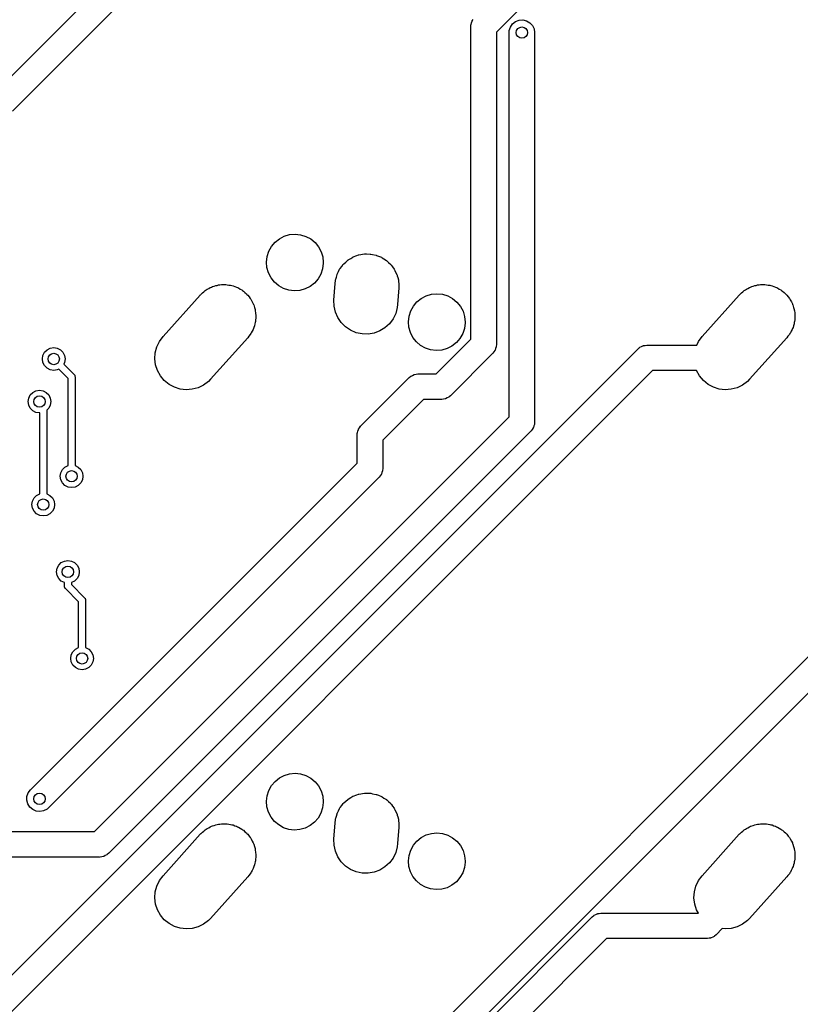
# Model space of a CAD drawing. Extents: x 124.3 to 210.2, y -114.7 to -26.3.
# Tile 4 of 7: x 149.8 to 177.3, y -79.7 to -45. Entities that reach past the tile are written whole.
import ezdxf

# ---------------------------------------------------------------- set-up
doc = ezdxf.new("R2010")
doc.units = 0
doc.layers.add('BLACK', color=7, linetype='CONTINUOUS')

msp = doc.modelspace()

# ---------------------------------------------------------------- linework, layer by layer
at = {"layer": 'BLACK', "linetype": 'CONTINUOUS'}
for p, q in [((148.782, -47.7588), (155.495, -41.0456)), ((156.263, -41.5502), (149.55, -48.2634)), ((168.487, -43.5939), (166.6, -45.4807)), ((165.728, -45.1535), (165.746, -45.0964)), ((165.746, -45.0964), (165.75, -45.0905)), ((165.75, -45.0905), (165.752, -45.0838)), ((165.752, -45.0838), (165.788, -45.0356)), ((167.277, -45.1091), (167.402, -45.0608)), ((167.402, -45.0608), (167.535, -45.0514)), ((167.535, -45.0514), (167.666, -45.0816)), ((167.666, -45.0816), (167.781, -45.1488)), ((165.7, -45.2944), (165.706, -45.224)), ((165.7, -56.3056), (165.7, -45.2944)), ((165.706, -45.224), (165.708, -45.2172)), ((165.708, -45.21), (165.728, -45.1535)), ((165.708, -45.2172), (165.708, -45.21)), ((167.05, -45.5), (167.056, -45.4296)), ((167.056, -45.4296), (167.096, -45.302)), ((167.096, -45.302), (167.172, -45.192)), ((167.172, -45.192), (167.277, -45.1091)), ((167.781, -45.1488), (167.872, -45.2471)), ((167.872, -45.2471), (167.93, -45.3677)), ((167.93, -45.3677), (167.95, -45.5)), ((166.6, -45.4807), (166.6, -56.492)), ((167.05, -59.0336), (167.05, -45.5)), ((167.95, -45.5), (167.95, -59.22)), ((158.952, -52.7632), (159.125, -52.6728)), ((159.125, -52.6728), (159.313, -52.6177)), ((159.313, -52.6177), (159.507, -52.6)), ((159.507, -52.6), (159.701, -52.6204)), ((159.701, -52.6204), (159.888, -52.6781)), ((159.888, -52.6781), (160.059, -52.771)), ((158.581, -53.2061), (158.675, -53.035)), ((158.675, -53.035), (158.8, -52.8855)), ((158.8, -52.8855), (158.952, -52.7632)), ((160.059, -52.771), (160.21, -52.8954)), ((160.21, -52.8954), (160.333, -53.0466)), ((160.333, -53.0466), (160.425, -53.2189)), ((158.5, -53.586), (158.522, -53.3921)), ((158.522, -53.3921), (158.581, -53.2061)), ((160.425, -53.2189), (160.481, -53.4058)), ((160.481, -53.4058), (160.5, -53.6)), ((161.468, -53.4566), (161.546, -53.4088)), ((161.546, -53.4088), (161.552, -53.4066)), ((161.552, -53.4066), (161.556, -53.4046)), ((161.556, -53.4046), (161.681, -53.3584)), ((161.681, -53.3584), (161.746, -53.3338)), ((161.746, -53.3338), (161.748, -53.3335)), ((161.748, -53.3335), (161.749, -53.3333)), ((161.749, -53.3333), (161.952, -53.2985)), ((161.952, -53.2985), (161.954, -53.2985)), ((161.954, -53.2985), (161.957, -53.298)), ((161.957, -53.298), (162.02, -53.2994)), ((162.02, -53.2994), (162.158, -53.3012)), ((162.158, -53.3012), (162.164, -53.3025)), ((162.164, -53.3025), (162.171, -53.3027)), ((162.171, -53.3027), (162.24, -53.3176)), ((162.24, -53.3176), (162.36, -53.3413)), ((162.36, -53.3413), (162.37, -53.3456)), ((162.37, -53.3456), (162.38, -53.3476)), ((162.38, -53.3476), (162.446, -53.3758)), ((162.446, -53.3758), (162.551, -53.4176)), ((162.551, -53.4176), (162.564, -53.4262)), ((162.564, -53.4262), (162.576, -53.4313)), ((162.576, -53.4313), (162.635, -53.4707)), ((158.516, -53.7805), (158.5, -53.586)), ((160.5, -53.6279), (160.475, -53.8215)), ((160.5, -53.6), (160.5, -53.6279)), ((161.096, -53.8073), (161.151, -53.7385)), ((161.151, -53.7385), (161.206, -53.6643)), ((161.206, -53.6643), (161.217, -53.6543)), ((161.217, -53.6543), (161.224, -53.6456)), ((161.224, -53.6456), (161.295, -53.5836)), ((161.295, -53.5836), (161.364, -53.5203)), ((161.364, -53.5203), (161.373, -53.5148)), ((161.373, -53.5148), (161.379, -53.5099)), ((161.379, -53.5099), (161.468, -53.4566)), ((162.635, -53.4707), (162.725, -53.5275)), ((162.725, -53.5275), (162.74, -53.5415)), ((162.74, -53.5415), (162.754, -53.5506)), ((162.754, -53.5506), (162.802, -53.5989)), ((162.802, -53.5989), (162.876, -53.6672)), ((162.876, -53.6672), (162.891, -53.6875)), ((162.891, -53.6875), (162.905, -53.7014)), ((162.905, -53.7014), (162.942, -53.7559)), ((162.942, -53.7559), (162.999, -53.8322)), ((158.57, -53.9681), (158.516, -53.7805)), ((158.659, -54.1417), (158.57, -53.9681)), ((160.414, -54.0067), (160.317, -54.1764)), ((160.475, -53.8215), (160.414, -54.0067)), ((160.94, -54.1861), (160.963, -54.1113)), ((160.963, -54.1113), (160.985, -54.0278)), ((160.985, -54.0278), (160.995, -54.007)), ((160.995, -54.007), (161.001, -53.9895)), ((161.001, -53.9895), (161.039, -53.9164)), ((161.039, -53.9164), (161.078, -53.8355)), ((161.078, -53.8355), (161.09, -53.8202)), ((161.09, -53.8202), (161.096, -53.8073)), ((162.999, -53.8322), (163.012, -53.8589)), ((163.012, -53.8589), (163.025, -53.878)), ((163.025, -53.878), (163.051, -53.9362)), ((163.051, -53.9362), (163.09, -54.0168)), ((163.09, -54.0168), (163.1, -54.0499)), ((163.1, -54.0499), (163.11, -54.0742)), ((163.11, -54.0742), (163.123, -54.1335)), ((156.516, -54.4846), (156.561, -54.4678)), ((156.561, -54.4678), (156.602, -54.4476)), ((156.602, -54.4476), (156.654, -54.4334)), ((156.654, -54.4334), (156.709, -54.4133)), ((156.709, -54.4133), (156.761, -54.4044)), ((156.761, -54.4044), (156.809, -54.3914)), ((156.809, -54.3914), (156.859, -54.3876)), ((156.859, -54.3876), (156.912, -54.3785)), ((156.912, -54.3785), (156.969, -54.3792)), ((156.969, -54.3792), (157.022, -54.3752)), ((157.022, -54.3752), (157.068, -54.3805)), ((157.068, -54.3805), (157.118, -54.3812)), ((157.118, -54.3812), (157.178, -54.3931)), ((157.178, -54.3931), (157.234, -54.3996)), ((157.234, -54.3996), (157.275, -54.4124)), ((157.275, -54.4124), (157.32, -54.4213)), ((157.32, -54.4213), (157.381, -54.4457)), ((157.381, -54.4457), (157.438, -54.4637)), ((157.438, -54.4637), (157.472, -54.4822)), ((158.781, -54.2947), (158.659, -54.1417)), ((158.929, -54.4211), (158.781, -54.2947)), ((159.1, -54.5164), (158.929, -54.4211)), ((160.036, -54.4443), (159.862, -54.5323)), ((160.19, -54.3242), (160.036, -54.4443)), ((160.317, -54.1764), (160.19, -54.3242)), ((160.878, -54.9235), (160.917, -54.3435)), ((160.917, -54.3435), (160.93, -54.2343)), ((160.93, -54.2343), (160.937, -54.208)), ((160.937, -54.208), (160.94, -54.1861)), ((163.123, -54.1335), (163.146, -54.215)), ((163.146, -54.215), (163.15, -54.2537)), ((163.15, -54.2537), (163.156, -54.2829)), ((163.156, -54.2829), (163.158, -54.3408)), ((163.158, -54.3408), (163.165, -54.42)), ((163.165, -54.42), (163.163, -54.4789)), ((175.516, -54.4846), (175.561, -54.4678)), ((175.561, -54.4678), (175.602, -54.4476)), ((175.602, -54.4476), (175.654, -54.4334)), ((175.654, -54.4334), (175.709, -54.4133)), ((175.709, -54.4133), (175.761, -54.4044)), ((175.761, -54.4044), (175.809, -54.3914)), ((175.809, -54.3914), (175.859, -54.3876)), ((175.859, -54.3876), (175.912, -54.3785)), ((175.912, -54.3785), (175.969, -54.3792)), ((175.969, -54.3792), (176.022, -54.3752)), ((176.022, -54.3752), (176.068, -54.3805)), ((176.068, -54.3805), (176.118, -54.3812)), ((176.118, -54.3812), (176.178, -54.3931)), ((176.178, -54.3931), (176.234, -54.3996)), ((176.234, -54.3996), (176.275, -54.4124)), ((176.275, -54.4124), (176.32, -54.4213)), ((176.32, -54.4213), (176.381, -54.4457)), ((176.381, -54.4457), (176.438, -54.4637)), ((176.438, -54.4637), (176.472, -54.4822)), ((154.853, -56.2087), (156.163, -54.7487)), ((156.163, -54.7487), (156.178, -54.7332)), ((156.178, -54.7332), (156.184, -54.7256)), ((156.184, -54.7256), (156.195, -54.7155)), ((156.195, -54.7155), (156.24, -54.6706)), ((156.24, -54.6706), (156.289, -54.6338)), ((156.289, -54.6338), (156.339, -54.5899)), ((156.339, -54.5899), (156.377, -54.5671)), ((156.377, -54.5671), (156.411, -54.5418)), ((156.411, -54.5418), (156.462, -54.5165)), ((156.462, -54.5165), (156.516, -54.4846)), ((157.472, -54.4822), (157.511, -54.4976)), ((157.511, -54.4976), (157.57, -54.535)), ((157.57, -54.535), (157.626, -54.5651)), ((157.626, -54.5651), (157.653, -54.5875)), ((157.653, -54.5875), (157.685, -54.6075)), ((157.685, -54.6075), (157.74, -54.6582)), ((157.74, -54.6582), (157.791, -54.7003)), ((157.791, -54.7003), (157.812, -54.7246)), ((157.812, -54.7246), (157.836, -54.7472)), ((157.836, -54.7472), (157.884, -54.8109)), ((157.884, -54.8109), (157.928, -54.8644)), ((159.285, -54.5767), (159.1, -54.5164)), ((159.479, -54.5998), (159.285, -54.5767)), ((159.674, -54.5848), (159.479, -54.5998)), ((159.862, -54.5323), (159.674, -54.5848)), ((163.162, -54.4965), (163.122, -55.0765)), ((163.163, -54.4789), (163.162, -54.4905)), ((163.162, -54.4905), (163.162, -54.4965)), ((163.952, -54.8632), (164.125, -54.7728)), ((164.125, -54.7728), (164.313, -54.7177)), ((164.313, -54.7177), (164.507, -54.7)), ((164.507, -54.7), (164.701, -54.7204)), ((164.701, -54.7204), (164.888, -54.7781)), ((164.888, -54.7781), (165.059, -54.871)), ((173.853, -56.2087), (175.163, -54.7487)), ((175.163, -54.7487), (175.178, -54.7332)), ((175.178, -54.7332), (175.184, -54.7256)), ((175.184, -54.7256), (175.195, -54.7155)), ((175.195, -54.7155), (175.24, -54.6706)), ((175.24, -54.6706), (175.289, -54.6338)), ((175.289, -54.6338), (175.339, -54.5899)), ((175.339, -54.5899), (175.377, -54.5671)), ((175.377, -54.5671), (175.411, -54.5418)), ((175.411, -54.5418), (175.462, -54.5165)), ((175.462, -54.5165), (175.516, -54.4846)), ((176.472, -54.4822), (176.511, -54.4976)), ((176.511, -54.4976), (176.57, -54.535)), ((176.57, -54.535), (176.626, -54.5651)), ((176.626, -54.5651), (176.653, -54.5875)), ((176.653, -54.5875), (176.685, -54.6075)), ((176.685, -54.6075), (176.74, -54.6582)), ((176.74, -54.6582), (176.791, -54.7003)), ((176.791, -54.7003), (176.812, -54.7246)), ((176.812, -54.7246), (176.836, -54.7472)), ((176.836, -54.7472), (176.884, -54.8109)), ((176.884, -54.8109), (176.928, -54.8644)), ((157.928, -54.8644), (157.942, -54.8887)), ((157.942, -54.8887), (157.959, -54.9122)), ((157.959, -54.9122), (157.997, -54.9879)), ((157.997, -54.9879), (158.032, -55.0514)), ((158.032, -55.0514), (158.039, -55.0742)), ((158.039, -55.0742), (158.05, -55.0968)), ((158.05, -55.0968), (158.075, -55.1832)), ((160.883, -55.1371), (160.878, -54.9235)), ((160.929, -55.3458), (160.883, -55.1371)), ((163.122, -55.0765), (163.11, -55.1857)), ((163.581, -55.3061), (163.675, -55.135)), ((163.675, -55.135), (163.8, -54.9855)), ((163.8, -54.9855), (163.952, -54.8632)), ((165.059, -54.871), (165.21, -54.9954)), ((165.21, -54.9954), (165.333, -55.1466)), ((165.333, -55.1466), (165.425, -55.3189)), ((176.928, -54.8644), (176.942, -54.8887)), ((176.942, -54.8887), (176.959, -54.9122)), ((176.959, -54.9122), (176.997, -54.9879)), ((176.997, -54.9879), (177.032, -55.0514)), ((177.032, -55.0514), (177.039, -55.0742)), ((177.039, -55.0742), (177.05, -55.0968)), ((177.05, -55.0968), (177.075, -55.1832)), ((158.075, -55.1832), (158.098, -55.2546)), ((158.098, -55.2546), (158.1, -55.2746)), ((158.1, -55.2746), (158.106, -55.295)), ((158.106, -55.295), (158.115, -55.3903)), ((158.115, -55.3903), (158.124, -55.4666)), ((158.124, -55.4666), (158.123, -55.4829)), ((158.123, -55.4829), (158.125, -55.5)), ((158.125, -55.5), (158.123, -55.5589)), ((161.014, -55.542), (160.929, -55.3458)), ((163.054, -55.3921), (162.961, -55.5845)), ((163.11, -55.1857), (163.054, -55.3921)), ((163.5, -55.686), (163.522, -55.4921)), ((163.522, -55.4921), (163.581, -55.3061)), ((165.425, -55.3189), (165.481, -55.5058)), ((165.481, -55.5058), (165.5, -55.7)), ((177.075, -55.1832), (177.098, -55.2546)), ((177.098, -55.2546), (177.1, -55.2746)), ((177.1, -55.2746), (177.106, -55.295)), ((177.106, -55.295), (177.115, -55.3903)), ((177.115, -55.3903), (177.124, -55.4666)), ((177.124, -55.4666), (177.123, -55.4829)), ((177.123, -55.4829), (177.125, -55.5)), ((177.125, -55.5), (177.123, -55.5589)), ((158.072, -55.8271), (158.056, -55.8866)), ((158.094, -55.7626), (158.072, -55.8271)), ((158.1, -55.7194), (158.094, -55.7626)), ((158.111, -55.6799), (158.1, -55.7194)), ((158.114, -55.6219), (158.111, -55.6799)), ((158.123, -55.5589), (158.114, -55.6219)), ((161.134, -55.7186), (161.014, -55.542)), ((161.286, -55.8693), (161.134, -55.7186)), ((162.833, -55.7557), (162.675, -55.8996)), ((162.961, -55.5845), (162.833, -55.7557)), ((163.516, -55.8805), (163.5, -55.686)), ((165.5, -55.7279), (165.475, -55.9215)), ((165.5, -55.7), (165.5, -55.7279)), ((177.072, -55.8271), (177.056, -55.8866)), ((177.094, -55.7626), (177.072, -55.8271)), ((177.1, -55.7194), (177.094, -55.7626)), ((177.111, -55.6799), (177.1, -55.7194)), ((177.114, -55.6219), (177.111, -55.6799)), ((177.123, -55.5589), (177.114, -55.6219)), ((157.878, -56.1966), (157.837, -56.2513)), ((157.927, -56.1372), (157.878, -56.1966)), ((157.944, -56.1063), (157.927, -56.1372)), ((157.964, -56.0794), (157.944, -56.1063)), ((157.992, -56.0209), (157.964, -56.0794)), ((158.028, -55.9576), (157.992, -56.0209)), ((158.04, -55.9201), (158.028, -55.9576)), ((158.056, -55.8866), (158.04, -55.9201)), ((161.463, -55.9887), (161.286, -55.8693)), ((161.66, -56.0723), (161.463, -55.9887)), ((161.869, -56.1173), (161.66, -56.0723)), ((162.082, -56.122), (161.869, -56.1173)), ((162.293, -56.0862), (162.082, -56.122)), ((162.493, -56.0111), (162.293, -56.0862)), ((162.675, -55.8996), (162.493, -56.0111)), ((163.57, -56.0681), (163.516, -55.8805)), ((163.659, -56.2417), (163.57, -56.0681)), ((165.414, -56.1067), (165.317, -56.2764)), ((165.475, -55.9215), (165.414, -56.1067)), ((176.878, -56.1966), (176.837, -56.2513)), ((176.927, -56.1372), (176.878, -56.1966)), ((176.944, -56.1063), (176.927, -56.1372)), ((176.964, -56.0794), (176.944, -56.1063)), ((176.992, -56.0209), (176.964, -56.0794)), ((177.028, -55.9576), (176.992, -56.0209)), ((177.04, -55.9201), (177.028, -55.9576)), ((177.056, -55.8866), (177.04, -55.9201)), ((154.634, -56.5734), (154.726, -56.3806)), ((154.726, -56.3806), (154.853, -56.2087)), ((157.837, -56.2513), (156.527, -57.7113)), ((163.781, -56.3947), (163.659, -56.2417)), ((163.929, -56.5211), (163.781, -56.3947)), ((164.1, -56.6164), (163.929, -56.5211)), ((164.481, -57.525), (165.7, -56.3056)), ((165.036, -56.5443), (164.862, -56.6323)), ((165.19, -56.4242), (165.036, -56.5443)), ((165.317, -56.2764), (165.19, -56.4242)), ((166.6, -56.492), (166.594, -56.5624)), ((171.714, -56.5619), (171.767, -56.5343)), ((171.767, -56.5343), (171.774, -56.533)), ((171.774, -56.533), (171.781, -56.5299)), ((171.781, -56.5299), (171.84, -56.521)), ((171.84, -56.521), (171.899, -56.5102)), ((171.899, -56.5102), (171.906, -56.5111)), ((171.906, -56.5111), (171.913, -56.51)), ((171.913, -56.51), (173.664, -56.51)), ((173.664, -56.51), (173.726, -56.3806)), ((173.726, -56.3806), (173.853, -56.2087)), ((176.837, -56.2513), (175.527, -57.7113)), ((143.187, -85.05), (171.595, -56.6418)), ((150.6, -57), (150.62, -56.8764)), ((150.62, -56.8764), (150.676, -56.7649)), ((150.676, -56.7649), (150.765, -56.6764)), ((150.765, -56.6764), (150.876, -56.6196)), ((150.876, -56.6196), (151, -56.6)), ((151, -56.6), (151.124, -56.6196)), ((151.124, -56.6196), (151.235, -56.6764)), ((151.235, -56.6764), (151.324, -56.7649)), ((151.324, -56.7649), (151.38, -56.8764)), ((151.38, -56.8764), (151.4, -57)), ((154.565, -56.9934), (154.579, -56.7801)), ((154.579, -56.7801), (154.634, -56.5734)), ((157.984, -87.1), (188.442, -56.6418)), ((164.285, -56.6767), (164.1, -56.6164)), ((164.479, -56.6998), (164.285, -56.6767)), ((164.674, -56.6848), (164.479, -56.6998)), ((164.862, -56.6323), (164.674, -56.6848)), ((166.468, -56.8102), (164.985, -58.2932)), ((166.472, -56.8045), (166.468, -56.8102)), ((166.478, -56.8), (166.472, -56.8045)), ((166.512, -56.7508), (166.478, -56.8)), ((166.548, -56.7026), (166.512, -56.7508)), ((166.55, -56.6958), (166.548, -56.7026)), ((166.554, -56.69), (166.55, -56.6958)), ((166.572, -56.6329), (166.554, -56.69)), ((166.592, -56.5763), (166.572, -56.6329)), ((166.594, -56.5624), (166.592, -56.5692)), ((166.592, -56.5692), (166.592, -56.5763)), ((171.595, -56.6418), (171.648, -56.5959)), ((171.648, -56.5959), (171.655, -56.5927)), ((171.655, -56.5927), (171.66, -56.5878)), ((171.66, -56.5878), (171.714, -56.5619)), ((150.62, -57.1236), (150.6, -57)), ((150.676, -57.2351), (150.62, -57.1236)), ((150.765, -57.3236), (150.676, -57.2351)), ((151.38, -57.1236), (151.353, -57.1766)), ((151.353, -57.1766), (151.721, -57.5441)), ((151.4, -57), (151.38, -57.1236)), ((154.592, -57.2054), (154.565, -56.9934)), ((154.658, -57.4086), (154.592, -57.2054)), ((172.099, -57.41), (143.691, -85.8182)), ((150.876, -57.3804), (150.765, -57.3236)), ((151, -57.4), (150.876, -57.3804)), ((151.124, -57.3804), (151, -57.4)), ((151.177, -57.3534), (151.124, -57.3804)), ((151.507, -57.6842), (151.177, -57.3534)), ((151.721, -57.5441), (151.734, -57.5619)), ((151.734, -57.5619), (151.738, -57.5649)), ((151.738, -57.5649), (151.738, -57.5676)), ((151.738, -57.5676), (151.742, -57.5728)), ((151.742, -57.5728), (151.749, -57.6029)), ((154.762, -57.5956), (154.658, -57.4086)), ((154.899, -57.7597), (154.762, -57.5956)), ((188.946, -57.41), (158.488, -87.8682)), ((163.595, -57.6028), (163.649, -57.5769)), ((163.649, -57.5769), (163.702, -57.5493)), ((163.702, -57.5493), (163.709, -57.548)), ((163.709, -57.548), (163.716, -57.5449)), ((163.716, -57.5449), (163.775, -57.536)), ((163.775, -57.536), (163.834, -57.5252)), ((163.834, -57.5252), (163.841, -57.5261)), ((163.841, -57.5261), (163.848, -57.525)), ((163.848, -57.525), (164.481, -57.525)), ((173.659, -57.41), (172.099, -57.41)), ((173.762, -57.5956), (173.659, -57.41)), ((173.899, -57.7597), (173.762, -57.5956)), ((151.507, -60.7527), (151.507, -57.6842)), ((151.749, -57.6029), (151.757, -57.6325)), ((151.757, -57.6325), (151.757, -60.7527)), ((155.064, -57.8949), (154.899, -57.7597)), ((155.252, -57.9963), (155.064, -57.8949)), ((156.279, -57.9182), (156.088, -58.0124)), ((156.45, -57.7894), (156.279, -57.9182)), ((156.527, -57.7113), (156.45, -57.7894)), ((161.826, -59.3609), (163.53, -57.6568)), ((163.53, -57.6568), (163.583, -57.6109)), ((163.583, -57.6109), (163.59, -57.6077)), ((163.59, -57.6077), (163.595, -57.6028)), ((174.064, -57.8949), (173.899, -57.7597)), ((174.252, -57.9963), (174.064, -57.8949)), ((175.279, -57.9182), (175.088, -58.0124)), ((175.45, -57.7894), (175.279, -57.9182)), ((175.527, -57.7113), (175.45, -57.7894)), ((150.12, -58.3764), (150.176, -58.2649)), ((150.176, -58.2649), (150.265, -58.1764)), ((150.265, -58.1764), (150.376, -58.1196)), ((150.376, -58.1196), (150.5, -58.1)), ((150.5, -58.1), (150.624, -58.1196)), ((150.624, -58.1196), (150.735, -58.1764)), ((150.735, -58.1764), (150.824, -58.2649)), ((150.824, -58.2649), (150.88, -58.3764)), ((155.456, -58.0604), (155.252, -57.9963)), ((155.668, -58.0848), (155.456, -58.0604)), ((155.881, -58.0686), (155.668, -58.0848)), ((156.088, -58.0124), (155.881, -58.0686)), ((174.456, -58.0604), (174.252, -57.9963)), ((174.668, -58.0848), (174.456, -58.0604)), ((174.881, -58.0686), (174.668, -58.0848)), ((175.088, -58.0124), (174.881, -58.0686)), ((150.1, -58.5), (150.12, -58.3764)), ((150.12, -58.6236), (150.1, -58.5)), ((150.176, -58.7351), (150.12, -58.6236)), ((150.88, -58.6236), (150.824, -58.7351)), ((150.88, -58.3764), (150.9, -58.5)), ((150.9, -58.5), (150.88, -58.6236)), ((164.034, -58.425), (162.594, -59.8655)), ((164.667, -58.425), (164.034, -58.425)), ((164.674, -58.4239), (164.667, -58.425)), ((164.681, -58.4248), (164.674, -58.4239)), ((164.74, -58.414), (164.681, -58.4248)), ((164.799, -58.4051), (164.74, -58.414)), ((164.806, -58.402), (164.799, -58.4051)), ((164.813, -58.4007), (164.806, -58.402)), ((164.866, -58.3731), (164.813, -58.4007)), ((164.92, -58.3472), (164.866, -58.3731)), ((164.925, -58.3423), (164.92, -58.3472)), ((164.932, -58.3391), (164.925, -58.3423)), ((164.985, -58.2932), (164.932, -58.3391)), ((150.265, -58.8236), (150.176, -58.7351)), ((150.376, -58.8804), (150.265, -58.8236)), ((150.5, -58.9), (150.376, -58.8804)), ((150.507, -58.8988), (150.5, -58.9)), ((150.507, -61.7527), (150.507, -58.8988)), ((150.824, -58.7351), (150.757, -58.8013)), ((150.757, -58.8013), (150.757, -61.7527)), ((152.434, -73.65), (167.05, -59.0336)), ((167.942, -59.3043), (167.922, -59.3608)), ((167.944, -59.2904), (167.942, -59.2972)), ((167.942, -59.2972), (167.942, -59.3043)), ((167.95, -59.22), (167.944, -59.2904)), ((167.818, -59.5382), (152.938, -74.4182)), ((161.694, -59.6791), (161.699, -59.6087)), ((161.699, -59.6087), (161.702, -59.6019)), ((161.702, -59.5948), (161.722, -59.5382)), ((161.702, -59.6019), (161.702, -59.5948)), ((161.722, -59.5382), (161.74, -59.4811)), ((161.74, -59.4811), (161.744, -59.4753)), ((161.744, -59.4753), (161.746, -59.4685)), ((161.746, -59.4685), (161.782, -59.4203)), ((161.782, -59.4203), (161.816, -59.3711)), ((161.816, -59.3711), (161.821, -59.3666)), ((161.821, -59.3666), (161.826, -59.3609)), ((167.822, -59.5325), (167.818, -59.5382)), ((167.828, -59.528), (167.822, -59.5325)), ((167.862, -59.4788), (167.828, -59.528)), ((167.898, -59.4306), (167.862, -59.4788)), ((167.9, -59.4238), (167.898, -59.4306)), ((167.904, -59.418), (167.9, -59.4238)), ((167.922, -59.3608), (167.904, -59.418)), ((161.694, -60.6697), (161.694, -59.6791)), ((162.594, -59.8655), (162.594, -60.8561)), ((150.182, -72.1818), (161.694, -60.6697)), ((151.232, -61.1325), (151.252, -61.0089)), ((151.252, -61.0089), (151.309, -60.8973)), ((151.309, -60.8973), (151.397, -60.8089)), ((151.397, -60.8089), (151.507, -60.7527)), ((151.757, -60.7527), (151.868, -60.8089)), ((151.868, -60.8089), (151.956, -60.8973)), ((151.956, -60.8973), (152.013, -61.0089)), ((152.013, -61.0089), (152.032, -61.1325)), ((162.544, -61.0599), (162.542, -61.0667)), ((162.548, -61.0541), (162.544, -61.0599)), ((162.566, -60.997), (162.548, -61.0541)), ((162.586, -60.9404), (162.566, -60.997)), ((162.588, -60.9265), (162.586, -60.9333)), ((162.586, -60.9333), (162.586, -60.9404)), ((162.594, -60.8561), (162.588, -60.9265)), ((162.462, -61.1743), (150.818, -72.8182)), ((151.252, -61.2561), (151.232, -61.1325)), ((151.309, -61.3676), (151.252, -61.2561)), ((151.397, -61.4561), (151.309, -61.3676)), ((151.956, -61.3676), (151.868, -61.4561)), ((152.013, -61.2561), (151.956, -61.3676)), ((152.032, -61.1325), (152.013, -61.2561)), ((162.466, -61.1686), (162.462, -61.1743)), ((162.472, -61.1641), (162.466, -61.1686)), ((162.506, -61.1149), (162.472, -61.1641)), ((162.542, -61.0667), (162.506, -61.1149)), ((150.397, -61.8089), (150.507, -61.7527)), ((150.757, -61.7527), (150.868, -61.8089)), ((151.509, -61.5129), (151.397, -61.4561)), ((151.632, -61.5325), (151.509, -61.5129)), ((151.756, -61.5129), (151.632, -61.5325)), ((151.868, -61.4561), (151.756, -61.5129)), ((150.232, -62.1325), (150.252, -62.0089)), ((150.252, -62.0089), (150.309, -61.8973)), ((150.309, -61.8973), (150.397, -61.8089)), ((150.868, -61.8089), (150.956, -61.8973)), ((150.956, -61.8973), (151.013, -62.0089)), ((151.013, -62.0089), (151.032, -62.1325)), ((150.252, -62.2561), (150.232, -62.1325)), ((150.309, -62.3676), (150.252, -62.2561)), ((150.397, -62.4561), (150.309, -62.3676)), ((150.956, -62.3676), (150.868, -62.4561)), ((151.013, -62.2561), (150.956, -62.3676)), ((151.032, -62.1325), (151.013, -62.2561)), ((150.509, -62.5129), (150.397, -62.4561)), ((150.632, -62.5325), (150.509, -62.5129)), ((150.756, -62.5129), (150.632, -62.5325)), ((150.868, -62.4561), (150.756, -62.5129)), ((151.176, -64.2649), (151.265, -64.1764)), ((151.265, -64.1764), (151.376, -64.1196)), ((151.376, -64.1196), (151.5, -64.1)), ((151.5, -64.1), (151.624, -64.1196)), ((151.624, -64.1196), (151.735, -64.1764)), ((151.735, -64.1764), (151.824, -64.2649)), ((151.1, -64.5), (151.12, -64.3764)), ((151.12, -64.6236), (151.1, -64.5)), ((151.12, -64.3764), (151.176, -64.2649)), ((151.824, -64.2649), (151.88, -64.3764)), ((151.88, -64.3764), (151.9, -64.5)), ((151.9, -64.5), (151.88, -64.6236)), ((151.176, -64.7351), (151.12, -64.6236)), ((151.265, -64.8236), (151.176, -64.7351)), ((151.375, -64.8797), (151.265, -64.8236)), ((151.375, -65), (151.375, -64.8797)), ((151.735, -64.8236), (151.625, -64.8797)), ((151.625, -64.8797), (151.625, -64.9482)), ((151.824, -64.7351), (151.735, -64.8236)), ((151.88, -64.6236), (151.824, -64.7351)), ((151.384, -65.0295), (151.375, -65)), ((151.39, -65.0596), (151.384, -65.0295)), ((151.394, -65.0648), (151.39, -65.0596)), ((151.395, -65.0675), (151.394, -65.0648)), ((151.398, -65.0706), (151.395, -65.0675)), ((151.412, -65.0884), (151.398, -65.0706)), ((151.875, -65.5518), (151.412, -65.0884)), ((151.625, -64.9482), (152.088, -65.4116)), ((151.875, -67.1703), (151.875, -65.5518)), ((152.088, -65.4116), (152.102, -65.4294)), ((152.102, -65.4294), (152.105, -65.4325)), ((152.105, -65.4325), (152.106, -65.4352)), ((152.106, -65.4352), (152.11, -65.4404)), ((152.11, -65.4404), (152.116, -65.4705)), ((152.116, -65.4705), (152.125, -65.5)), ((152.125, -65.5), (152.125, -67.1703)), ((151.676, -67.3149), (151.765, -67.2264)), ((151.765, -67.2264), (151.875, -67.1703)), ((152.125, -67.1703), (152.235, -67.2264)), ((152.235, -67.2264), (152.324, -67.3149)), ((151.6, -67.55), (151.62, -67.4264)), ((151.62, -67.6736), (151.6, -67.55)), ((151.62, -67.4264), (151.676, -67.3149)), ((152.324, -67.3149), (152.38, -67.4264)), ((152.38, -67.4264), (152.4, -67.55)), ((152.4, -67.55), (152.38, -67.6736)), ((151.676, -67.7851), (151.62, -67.6736)), ((151.765, -67.8736), (151.676, -67.7851)), ((151.876, -67.9304), (151.765, -67.8736)), ((152, -67.95), (151.876, -67.9304)), ((152.124, -67.9304), (152, -67.95)), ((152.235, -67.8736), (152.124, -67.9304)), ((152.324, -67.7851), (152.235, -67.8736)), ((152.38, -67.6736), (152.324, -67.7851)), ((158.8, -71.8855), (158.952, -71.7632)), ((158.952, -71.7632), (159.125, -71.6728)), ((159.125, -71.6728), (159.313, -71.6177)), ((159.313, -71.6177), (159.507, -71.6)), ((159.507, -71.6), (159.701, -71.6204)), ((159.701, -71.6204), (159.888, -71.6781)), ((159.888, -71.6781), (160.059, -71.771)), ((160.059, -71.771), (160.21, -71.8954)), ((158.581, -72.2061), (158.675, -72.035)), ((158.675, -72.035), (158.8, -71.8855)), ((160.21, -71.8954), (160.333, -72.0466)), ((160.333, -72.0466), (160.425, -72.2189)), ((150.053, -72.5494), (150.058, -72.4157)), ((150.058, -72.4157), (150.102, -72.2894)), ((150.102, -72.2894), (150.182, -72.1818)), ((158.5, -72.586), (158.522, -72.3921)), ((158.522, -72.3921), (158.581, -72.2061)), ((160.425, -72.2189), (160.481, -72.4058)), ((160.481, -72.4058), (160.5, -72.6)), ((161.364, -72.5203), (161.373, -72.5148)), ((161.373, -72.5148), (161.379, -72.5099)), ((161.379, -72.5099), (161.468, -72.4566)), ((161.468, -72.4566), (161.546, -72.4088)), ((161.546, -72.4088), (161.552, -72.4066)), ((161.552, -72.4066), (161.556, -72.4046)), ((161.556, -72.4046), (161.681, -72.3584)), ((161.681, -72.3584), (161.746, -72.3338)), ((161.746, -72.3338), (161.748, -72.3335)), ((161.748, -72.3335), (161.749, -72.3333)), ((161.749, -72.3333), (161.952, -72.2985)), ((161.952, -72.2985), (161.954, -72.2985)), ((161.954, -72.2985), (161.957, -72.298)), ((161.957, -72.298), (162.02, -72.2994)), ((162.02, -72.2994), (162.158, -72.3012)), ((162.158, -72.3012), (162.164, -72.3025)), ((162.164, -72.3025), (162.171, -72.3027)), ((162.171, -72.3027), (162.24, -72.3176)), ((162.24, -72.3176), (162.36, -72.3413)), ((162.36, -72.3413), (162.37, -72.3456)), ((162.37, -72.3456), (162.38, -72.3476)), ((162.38, -72.3476), (162.446, -72.3758)), ((162.446, -72.3758), (162.551, -72.4176)), ((162.551, -72.4176), (162.564, -72.4262)), ((162.564, -72.4262), (162.576, -72.4313)), ((162.576, -72.4313), (162.635, -72.4707)), ((162.635, -72.4707), (162.725, -72.5275)), ((150.087, -72.6787), (150.053, -72.5494)), ((150.158, -72.7923), (150.087, -72.6787)), ((150.259, -72.8799), (150.158, -72.7923)), ((150.818, -72.8182), (150.765, -72.8641)), ((158.516, -72.7805), (158.5, -72.586)), ((158.57, -72.9681), (158.516, -72.7805)), ((160.475, -72.8215), (160.414, -73.0067)), ((160.5, -72.6279), (160.475, -72.8215)), ((160.5, -72.6), (160.5, -72.6279)), ((161.039, -72.9164), (161.078, -72.8355)), ((161.078, -72.8355), (161.09, -72.8202)), ((161.09, -72.8202), (161.096, -72.8073)), ((161.096, -72.8073), (161.151, -72.7385)), ((161.151, -72.7385), (161.206, -72.6643)), ((161.206, -72.6643), (161.217, -72.6543)), ((161.217, -72.6543), (161.224, -72.6456)), ((161.224, -72.6456), (161.295, -72.5836)), ((161.295, -72.5836), (161.364, -72.5203)), ((162.725, -72.5275), (162.74, -72.5415)), ((162.74, -72.5415), (162.754, -72.5506)), ((162.754, -72.5506), (162.802, -72.5989)), ((162.802, -72.5989), (162.876, -72.6672)), ((162.876, -72.6672), (162.891, -72.6875)), ((162.891, -72.6875), (162.905, -72.7014)), ((162.905, -72.7014), (162.942, -72.7559)), ((162.942, -72.7559), (162.999, -72.8322)), ((162.999, -72.8322), (163.012, -72.8589)), ((163.012, -72.8589), (163.025, -72.878)), ((150.381, -72.934), (150.259, -72.8799)), ((150.514, -72.9498), (150.381, -72.934)), ((150.646, -72.9257), (150.514, -72.9498)), ((150.765, -72.8641), (150.646, -72.9257)), ((158.659, -73.1417), (158.57, -72.9681)), ((158.781, -73.2947), (158.659, -73.1417)), ((160.317, -73.1764), (160.19, -73.3242)), ((160.414, -73.0067), (160.317, -73.1764)), ((160.93, -73.2343), (160.937, -73.208)), ((160.937, -73.208), (160.94, -73.1861)), ((160.94, -73.1861), (160.963, -73.1113)), ((160.963, -73.1113), (160.985, -73.0278)), ((160.985, -73.0278), (160.995, -73.007)), ((160.995, -73.007), (161.001, -72.9895)), ((161.001, -72.9895), (161.039, -72.9164)), ((163.025, -72.878), (163.051, -72.9362)), ((163.051, -72.9362), (163.09, -73.0168)), ((163.09, -73.0168), (163.1, -73.0499)), ((163.1, -73.0499), (163.11, -73.0742)), ((163.11, -73.0742), (163.123, -73.1335)), ((163.123, -73.1335), (163.146, -73.215)), ((156.377, -73.5671), (156.411, -73.5418)), ((156.411, -73.5418), (156.462, -73.5165)), ((156.462, -73.5165), (156.516, -73.4846)), ((156.516, -73.4846), (156.561, -73.4678)), ((156.561, -73.4678), (156.602, -73.4476)), ((156.602, -73.4476), (156.654, -73.4334)), ((156.654, -73.4334), (156.709, -73.4133)), ((156.709, -73.4133), (156.761, -73.4044)), ((156.761, -73.4044), (156.809, -73.3914)), ((156.809, -73.3914), (156.859, -73.3876)), ((156.859, -73.3876), (156.912, -73.3785)), ((156.912, -73.3785), (156.969, -73.3792)), ((156.969, -73.3792), (157.022, -73.3752)), ((157.022, -73.3752), (157.068, -73.3805)), ((157.068, -73.3805), (157.118, -73.3812)), ((157.118, -73.3812), (157.178, -73.3931)), ((157.178, -73.3931), (157.234, -73.3996)), ((157.234, -73.3996), (157.275, -73.4124)), ((157.275, -73.4124), (157.32, -73.4213)), ((157.32, -73.4213), (157.381, -73.4457)), ((157.381, -73.4457), (157.438, -73.4637)), ((157.438, -73.4637), (157.472, -73.4822)), ((157.472, -73.4822), (157.511, -73.4976)), ((157.511, -73.4976), (157.57, -73.535)), ((157.57, -73.535), (157.626, -73.5651)), ((158.929, -73.4211), (158.781, -73.2947)), ((159.1, -73.5164), (158.929, -73.4211)), ((159.285, -73.5767), (159.1, -73.5164)), ((159.862, -73.5323), (159.674, -73.5848)), ((160.036, -73.4443), (159.862, -73.5323)), ((160.19, -73.3242), (160.036, -73.4443)), ((160.878, -73.9235), (160.917, -73.3435)), ((160.917, -73.3435), (160.93, -73.2343)), ((163.162, -73.4965), (163.122, -74.0765)), ((163.146, -73.215), (163.15, -73.2537)), ((163.15, -73.2537), (163.156, -73.2829)), ((163.156, -73.2829), (163.158, -73.3408)), ((163.158, -73.3408), (163.165, -73.42)), ((163.163, -73.4789), (163.162, -73.4905)), ((163.162, -73.4905), (163.162, -73.4965)), ((163.165, -73.42), (163.163, -73.4789)), ((175.377, -73.5671), (175.411, -73.5418)), ((175.411, -73.5418), (175.462, -73.5165)), ((175.462, -73.5165), (175.516, -73.4846)), ((175.516, -73.4846), (175.561, -73.4678)), ((175.561, -73.4678), (175.602, -73.4476)), ((175.602, -73.4476), (175.654, -73.4334)), ((175.654, -73.4334), (175.709, -73.4133)), ((175.709, -73.4133), (175.761, -73.4044)), ((175.761, -73.4044), (175.809, -73.3914)), ((175.809, -73.3914), (175.859, -73.3876)), ((175.859, -73.3876), (175.912, -73.3785)), ((175.912, -73.3785), (175.969, -73.3792)), ((175.969, -73.3792), (176.022, -73.3752)), ((176.022, -73.3752), (176.068, -73.3805)), ((176.068, -73.3805), (176.118, -73.3812)), ((176.118, -73.3812), (176.178, -73.3931)), ((176.178, -73.3931), (176.234, -73.3996)), ((176.234, -73.3996), (176.275, -73.4124)), ((176.275, -73.4124), (176.32, -73.4213)), ((176.32, -73.4213), (176.381, -73.4457)), ((176.381, -73.4457), (176.438, -73.4637)), ((176.438, -73.4637), (176.472, -73.4822)), ((176.472, -73.4822), (176.511, -73.4976)), ((176.511, -73.4976), (176.57, -73.535)), ((176.57, -73.535), (176.626, -73.5651)), ((137.9, -73.65), (152.434, -73.65)), ((154.853, -75.2087), (156.163, -73.7487)), ((156.163, -73.7487), (156.178, -73.7332)), ((156.178, -73.7332), (156.184, -73.7256)), ((156.184, -73.7256), (156.195, -73.7155)), ((156.195, -73.7155), (156.24, -73.6706)), ((156.24, -73.6706), (156.289, -73.6338)), ((156.289, -73.6338), (156.339, -73.5899)), ((156.339, -73.5899), (156.377, -73.5671)), ((157.626, -73.5651), (157.653, -73.5875)), ((157.653, -73.5875), (157.685, -73.6075)), ((157.685, -73.6075), (157.74, -73.6582)), ((157.74, -73.6582), (157.791, -73.7003)), ((157.791, -73.7003), (157.812, -73.7246)), ((157.812, -73.7246), (157.836, -73.7472)), ((157.836, -73.7472), (157.884, -73.8109)), ((157.884, -73.8109), (157.928, -73.8644)), ((157.928, -73.8644), (157.942, -73.8887)), ((157.942, -73.8887), (157.959, -73.9122)), ((159.479, -73.5998), (159.285, -73.5767)), ((159.674, -73.5848), (159.479, -73.5998)), ((163.8, -73.9855), (163.952, -73.8632)), ((163.952, -73.8632), (164.125, -73.7728)), ((164.125, -73.7728), (164.313, -73.7177)), ((164.313, -73.7177), (164.507, -73.7)), ((164.507, -73.7), (164.701, -73.7204)), ((164.701, -73.7204), (164.888, -73.7781)), ((164.888, -73.7781), (165.059, -73.871)), ((165.059, -73.871), (165.21, -73.9954)), ((173.853, -75.2087), (175.163, -73.7487)), ((175.163, -73.7487), (175.178, -73.7332)), ((175.178, -73.7332), (175.184, -73.7256)), ((175.184, -73.7256), (175.195, -73.7155)), ((175.195, -73.7155), (175.24, -73.6706)), ((175.24, -73.6706), (175.289, -73.6338)), ((175.289, -73.6338), (175.339, -73.5899)), ((175.339, -73.5899), (175.377, -73.5671)), ((176.626, -73.5651), (176.653, -73.5875)), ((176.653, -73.5875), (176.685, -73.6075)), ((176.685, -73.6075), (176.74, -73.6582)), ((176.74, -73.6582), (176.791, -73.7003)), ((176.791, -73.7003), (176.812, -73.7246)), ((176.812, -73.7246), (176.836, -73.7472)), ((176.836, -73.7472), (176.884, -73.8109)), ((176.884, -73.8109), (176.928, -73.8644)), ((176.928, -73.8644), (176.942, -73.8887)), ((176.942, -73.8887), (176.959, -73.9122)), ((157.959, -73.9122), (157.997, -73.9879)), ((157.997, -73.9879), (158.032, -74.0514)), ((158.032, -74.0514), (158.039, -74.0742)), ((158.039, -74.0742), (158.05, -74.0968)), ((158.05, -74.0968), (158.075, -74.1832)), ((158.075, -74.1832), (158.098, -74.2546)), ((160.883, -74.1371), (160.878, -73.9235)), ((160.929, -74.3458), (160.883, -74.1371)), ((163.11, -74.1857), (163.054, -74.3921)), ((163.122, -74.0765), (163.11, -74.1857)), ((163.581, -74.3061), (163.675, -74.135)), ((163.675, -74.135), (163.8, -73.9855)), ((165.21, -73.9954), (165.333, -74.1466)), ((165.333, -74.1466), (165.425, -74.3189)), ((176.959, -73.9122), (176.997, -73.9879)), ((176.997, -73.9879), (177.032, -74.0514)), ((177.032, -74.0514), (177.039, -74.0742)), ((177.039, -74.0742), (177.05, -74.0968)), ((177.05, -74.0968), (177.075, -74.1832)), ((177.075, -74.1832), (177.098, -74.2546)), ((152.62, -74.55), (138.086, -74.55)), ((152.627, -74.5489), (152.62, -74.55)), ((152.634, -74.5498), (152.627, -74.5489)), ((152.693, -74.539), (152.634, -74.5498)), ((152.752, -74.5301), (152.693, -74.539)), ((152.759, -74.527), (152.752, -74.5301)), ((152.766, -74.5257), (152.759, -74.527)), ((152.819, -74.4981), (152.766, -74.5257)), ((152.873, -74.4722), (152.819, -74.4981)), ((152.878, -74.4674), (152.873, -74.4722)), ((152.884, -74.4641), (152.878, -74.4674)), ((152.938, -74.4182), (152.884, -74.4641)), ((158.098, -74.2546), (158.1, -74.2746)), ((158.1, -74.2746), (158.106, -74.295)), ((158.106, -74.295), (158.115, -74.3903)), ((158.123, -74.5589), (158.114, -74.6219)), ((158.115, -74.3903), (158.124, -74.4666)), ((158.124, -74.4666), (158.123, -74.4829)), ((158.123, -74.4829), (158.125, -74.5)), ((158.125, -74.5), (158.123, -74.5589)), ((161.014, -74.542), (160.929, -74.3458)), ((161.134, -74.7186), (161.014, -74.542)), ((162.961, -74.5845), (162.833, -74.7557)), ((163.054, -74.3921), (162.961, -74.5845)), ((163.5, -74.686), (163.522, -74.4921)), ((163.522, -74.4921), (163.581, -74.3061)), ((165.425, -74.3189), (165.481, -74.5058)), ((165.481, -74.5058), (165.5, -74.7)), ((177.098, -74.2546), (177.1, -74.2746)), ((177.1, -74.2746), (177.106, -74.295)), ((177.106, -74.295), (177.115, -74.3903)), ((177.123, -74.5589), (177.114, -74.6219)), ((177.115, -74.3903), (177.124, -74.4666)), ((177.124, -74.4666), (177.123, -74.4829)), ((177.123, -74.4829), (177.125, -74.5)), ((177.125, -74.5), (177.123, -74.5589)), ((158.04, -74.9201), (158.028, -74.9576)), ((158.056, -74.8866), (158.04, -74.9201)), ((158.072, -74.8271), (158.056, -74.8866)), ((158.094, -74.7626), (158.072, -74.8271)), ((158.1, -74.7194), (158.094, -74.7626)), ((158.111, -74.6799), (158.1, -74.7194)), ((158.114, -74.6219), (158.111, -74.6799)), ((161.286, -74.8693), (161.134, -74.7186)), ((161.463, -74.9887), (161.286, -74.8693)), ((162.675, -74.8996), (162.493, -75.0111)), ((162.833, -74.7557), (162.675, -74.8996)), ((163.516, -74.8805), (163.5, -74.686)), ((163.57, -75.0681), (163.516, -74.8805)), ((165.475, -74.9215), (165.414, -75.1067)), ((165.5, -74.7279), (165.475, -74.9215)), ((165.5, -74.7), (165.5, -74.7279)), ((177.04, -74.9201), (177.028, -74.9576)), ((177.056, -74.8866), (177.04, -74.9201)), ((177.072, -74.8271), (177.056, -74.8866)), ((177.094, -74.7626), (177.072, -74.8271)), ((177.1, -74.7194), (177.094, -74.7626)), ((177.111, -74.6799), (177.1, -74.7194)), ((177.114, -74.6219), (177.111, -74.6799)), ((154.726, -75.3806), (154.853, -75.2087)), ((157.837, -75.2513), (156.527, -76.7113)), ((157.878, -75.1966), (157.837, -75.2513)), ((157.927, -75.1372), (157.878, -75.1966)), ((157.944, -75.1063), (157.927, -75.1372)), ((157.964, -75.0794), (157.944, -75.1063)), ((157.992, -75.0209), (157.964, -75.0794)), ((158.028, -74.9576), (157.992, -75.0209)), ((161.66, -75.0723), (161.463, -74.9887)), ((161.869, -75.1173), (161.66, -75.0723)), ((162.082, -75.122), (161.869, -75.1173)), ((162.293, -75.0862), (162.082, -75.122)), ((162.493, -75.0111), (162.293, -75.0862)), ((163.659, -75.2417), (163.57, -75.0681)), ((163.781, -75.3947), (163.659, -75.2417)), ((165.317, -75.2764), (165.19, -75.4242)), ((165.414, -75.1067), (165.317, -75.2764)), ((173.726, -75.3806), (173.853, -75.2087)), ((176.837, -75.2513), (175.527, -76.7113)), ((176.878, -75.1966), (176.837, -75.2513)), ((176.927, -75.1372), (176.878, -75.1966)), ((176.944, -75.1063), (176.927, -75.1372)), ((176.964, -75.0794), (176.944, -75.1063)), ((176.992, -75.0209), (176.964, -75.0794)), ((177.028, -74.9576), (176.992, -75.0209)), ((154.579, -75.7801), (154.634, -75.5734)), ((154.634, -75.5734), (154.726, -75.3806)), ((163.929, -75.5211), (163.781, -75.3947)), ((164.1, -75.6164), (163.929, -75.5211)), ((164.285, -75.6767), (164.1, -75.6164)), ((164.862, -75.6323), (164.674, -75.6848)), ((165.036, -75.5443), (164.862, -75.6323)), ((165.19, -75.4242), (165.036, -75.5443)), ((173.579, -75.7801), (173.634, -75.5734)), ((173.634, -75.5734), (173.726, -75.3806)), ((154.565, -75.9934), (154.579, -75.7801)), ((164.479, -75.6998), (164.285, -75.6767)), ((164.674, -75.6848), (164.479, -75.6998)), ((173.565, -75.9934), (173.579, -75.7801)), ((154.592, -76.2054), (154.565, -75.9934)), ((154.658, -76.4086), (154.592, -76.2054)), ((173.592, -76.2054), (173.565, -75.9934)), ((173.658, -76.4086), (173.592, -76.2054)), ((154.762, -76.5956), (154.658, -76.4086)), ((154.899, -76.7596), (154.762, -76.5956)), ((158.239, -88.4), (169.982, -76.6568)), ((169.982, -76.6568), (170.036, -76.6109)), ((170.036, -76.6109), (170.042, -76.6077)), ((170.042, -76.6077), (170.048, -76.6028)), ((170.048, -76.6028), (170.102, -76.5769)), ((170.102, -76.5769), (170.155, -76.5493)), ((170.155, -76.5493), (170.162, -76.548)), ((170.162, -76.548), (170.168, -76.5449)), ((170.168, -76.5449), (170.228, -76.536)), ((170.228, -76.536), (170.287, -76.5252)), ((170.287, -76.5252), (170.294, -76.5261)), ((170.294, -76.5261), (170.301, -76.525)), ((170.301, -76.525), (173.723, -76.525)), ((173.723, -76.525), (173.658, -76.4086)), ((155.064, -76.8949), (154.899, -76.7596)), ((155.252, -76.9963), (155.064, -76.8949)), ((155.456, -77.0604), (155.252, -76.9963)), ((156.088, -77.0124), (155.881, -77.0686)), ((156.279, -76.9182), (156.088, -77.0124)), ((156.45, -76.7894), (156.279, -76.9182)), ((156.527, -76.7113), (156.45, -76.7894)), ((175.088, -77.0124), (174.881, -77.0686)), ((175.279, -76.9182), (175.088, -77.0124)), ((175.45, -76.7894), (175.279, -76.9182)), ((175.527, -76.7113), (175.45, -76.7894)), ((155.668, -77.0848), (155.456, -77.0604)), ((155.881, -77.0686), (155.668, -77.0848)), ((174.224, -77.3731), (174.171, -77.4007)), ((174.278, -77.3472), (174.224, -77.3731)), ((174.283, -77.3423), (174.278, -77.3472)), ((174.29, -77.3391), (174.283, -77.3423)), ((174.343, -77.2932), (174.29, -77.3391)), ((174.564, -77.0728), (174.343, -77.2932)), ((174.668, -77.0848), (174.564, -77.0728)), ((174.881, -77.0686), (174.668, -77.0848)), ((170.487, -77.425), (158.744, -89.1682)), ((174.025, -77.425), (170.487, -77.425)), ((174.032, -77.4239), (174.025, -77.425)), ((174.039, -77.4248), (174.032, -77.4239)), ((174.098, -77.414), (174.039, -77.4248)), ((174.157, -77.4051), (174.098, -77.414)), ((174.164, -77.402), (174.157, -77.4051)), ((174.171, -77.4007), (174.164, -77.402))]:
    msp.add_line(p, q, dxfattribs=at)
at = {"layer": 'BLACK'}
for centre in [(167.5, -45.5), (151, -57), (150.5, -58.5), (151.632, -61.1325), (150.632, -62.1325), (151.5, -64.5), (152, -67.55), (150.5, -72.5)]:
    msp.add_circle(centre, 0.2, dxfattribs=at)

doc.saveas('drawing.dxf')
